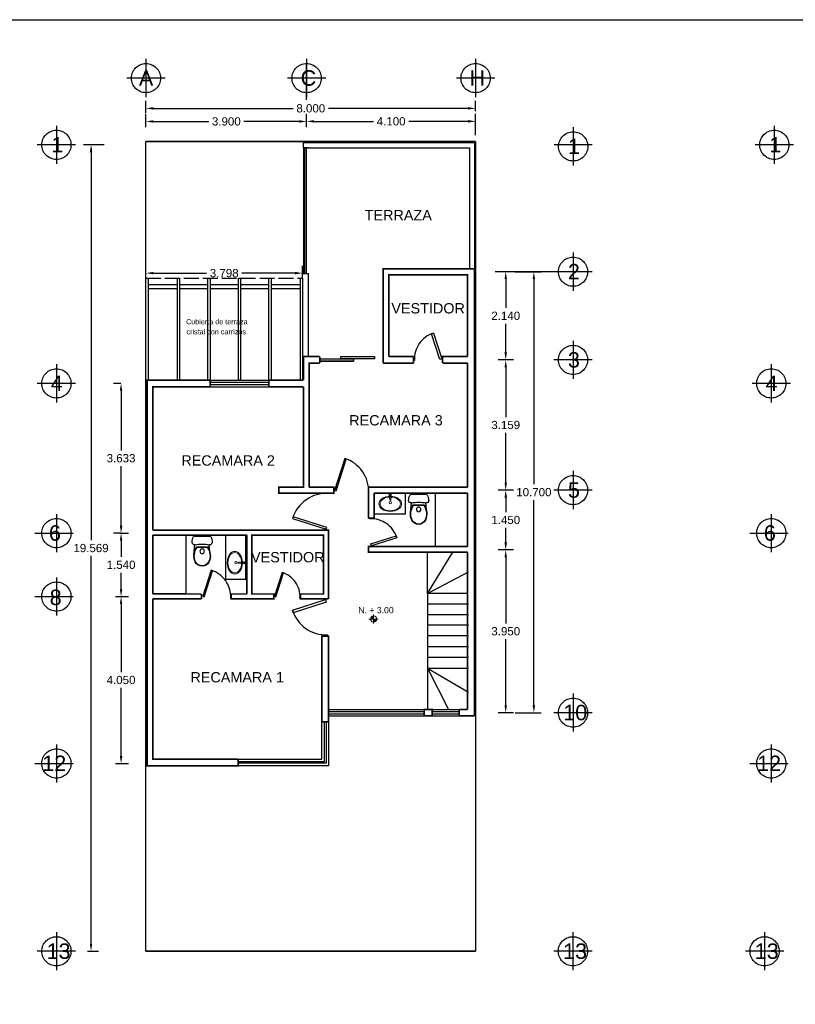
# Model space of a CAD drawing. Header units: millimetres. Extents: x 2068 to 4152, y 861 to 1938.
# Tile 18 of 20: x 2086 to 2104, y 967 to 991. Entities that reach past the tile are written whole.
import ezdxf
from ezdxf.enums import TextEntityAlignment as Align

# ---------------------------------------------------------------- set-up
doc = ezdxf.new("R2010")
doc.units = ezdxf.units.MM
doc.linetypes.add('ACAD_ISO02W100', pattern=[15, 12, -3])
doc.linetypes.add('JIS_09_08', pattern=[10.75, 8, -0.55, 0.55, -0.55, 0.55, -0.55])
doc.layers.add('arq_niveles', color=1, linetype='Continuous', lineweight=0)
for name, color, linetype in [('RAPID COST APLANADOS', 7, 'Continuous'), ('RAPID COST CASTILLOS Y COLUMNAS', 1, 'Continuous'), ('TEMPORAL', 7, 'Continuous')]:
    doc.layers.add(name, color=color, linetype=linetype)
doc.styles.add('ARIAL', font='arial.ttf')
doc.styles.get("Standard").update_dxf_attribs({"font": 'arial.ttf'})
doc.dimstyles.get("Standard").update_dxf_attribs({"dimtxt": 0.2, "dimasz": 0.18, "dimexe": 0.18, "dimexo": 0.0625, "dimgap": 0.09, "dimtad": 0, "dimtih": 1, "dimtoh": 1, "dimdec": 3, "dimzin": 0, "dimdsep": 46, "dimtxsty": 'Standard', "dimcen": 0.09, "dimadec": 0, "dimazin": 0, "dimtfac": 1, "dimtdec": 3, "dimtofl": 0, "dimtmove": 0, "dimatfit": 3, "dimfxl": 1, "dimtolj": 1, "dimtzin": 0, "dimarcsym": 0})

# ---------------------------------------------------------------- blocks, each defined once
blk = doc.blocks.new('*D20')
at = {"color": 0, "lineweight": -2, "transparency": 16777216}
for p, q in [((2087.714, 987.752), (2087.216, 987.752)), ((2087.396, 987.572), (2087.396, 978.16)), ((2087.396, 968.363), (2087.396, 977.775)), ((2087.31, 968.183), (2087.576, 968.183))]:
    blk.add_line(p, q, dxfattribs=at)
at = {"color": 0, "transparency": 16777216}
for points in [[(2087.366, 987.572), (2087.426, 987.572), (2087.396, 987.752)], [(2087.366, 968.363), (2087.426, 968.363), (2087.396, 968.183)]]:
    blk.add_solid(points, dxfattribs=at)
at = {"layer": 'Defpoints', "color": 0, "transparency": 16777216}
for p in [(2087.776, 987.752), (2087.248, 968.183), (2087.396, 968.183)]:
    blk.add_point(p, dxfattribs=at)
at = {"color": 0, "transparency": 16777216, "insert": (2087.396, 977.967), "char_height": 0.2, "attachment_point": 5}
blk.add_mtext('\\A1;19.569', dxfattribs=at)
blk = doc.blocks.new('*D17')
at = {"color": 0, "linetype": 'ACAD_ISO02W100', "lineweight": -2, "transparency": 16777216}
for p, q in [((2088.73, 988.183), (2088.73, 988.499)), ((2092.63, 988.183), (2092.63, 988.499)), ((2088.91, 988.319), (2090.253, 988.319)), ((2092.45, 988.319), (2091.107, 988.319))]:
    blk.add_line(p, q, dxfattribs=at)
at = {"color": 0, "linetype": 'ACAD_ISO02W100', "transparency": 16777216}
for points in [[(2088.91, 988.349), (2088.91, 988.289), (2088.73, 988.319)], [(2092.45, 988.349), (2092.45, 988.289), (2092.63, 988.319)]]:
    blk.add_solid(points, dxfattribs=at)
at = {"layer": 'Defpoints', "color": 0, "linetype": 'ACAD_ISO02W100', "transparency": 16777216}
for p in [(2092.63, 988.319), (2088.73, 988.121), (2092.63, 988.121)]:
    blk.add_point(p, dxfattribs=at)
at = {"color": 0, "linetype": 'ACAD_ISO02W100', "transparency": 16777216, "insert": (2090.68, 988.319), "char_height": 0.2, "attachment_point": 5}
blk.add_mtext('\\A1;3.900', dxfattribs=at)
blk = doc.blocks.new('*D18')
at = {"color": 0, "linetype": 'ACAD_ISO02W100', "lineweight": -2, "transparency": 16777216}
for p, q in [((2092.63, 988.382), (2092.63, 988.502)), ((2096.73, 988.043), (2096.73, 988.502)), ((2092.81, 988.322), (2094.249, 988.322)), ((2096.55, 988.322), (2095.111, 988.322))]:
    blk.add_line(p, q, dxfattribs=at)
at = {"color": 0, "linetype": 'ACAD_ISO02W100', "transparency": 16777216}
for points in [[(2092.81, 988.352), (2092.81, 988.292), (2092.63, 988.322)], [(2096.55, 988.352), (2096.55, 988.292), (2096.73, 988.322)]]:
    blk.add_solid(points, dxfattribs=at)
at = {"layer": 'Defpoints', "color": 0, "linetype": 'ACAD_ISO02W100', "transparency": 16777216}
for p in [(2092.63, 988.319), (2096.73, 988.322), (2096.73, 987.981)]:
    blk.add_point(p, dxfattribs=at)
at = {"color": 0, "linetype": 'ACAD_ISO02W100', "transparency": 16777216, "insert": (2094.68, 988.322), "char_height": 0.2, "attachment_point": 5}
blk.add_mtext('\\A1;4.100', dxfattribs=at)
blk = doc.blocks.new('*D19')
at = {"color": 0, "lineweight": -2, "transparency": 16777216}
for p, q in [((2088.73, 988.518), (2088.73, 988.817)), ((2096.73, 988.565), (2096.73, 988.817)), ((2088.91, 988.637), (2092.303, 988.637)), ((2096.55, 988.637), (2093.157, 988.637))]:
    blk.add_line(p, q, dxfattribs=at)
at = {"color": 0, "transparency": 16777216}
for points in [[(2088.91, 988.667), (2088.91, 988.607), (2088.73, 988.637)], [(2096.55, 988.667), (2096.55, 988.607), (2096.73, 988.637)]]:
    blk.add_solid(points, dxfattribs=at)
at = {"layer": 'Defpoints', "color": 0, "transparency": 16777216}
for p in [(2088.73, 988.456), (2096.73, 988.637), (2096.73, 988.502)]:
    blk.add_point(p, dxfattribs=at)
at = {"color": 0, "transparency": 16777216, "insert": (2092.73, 988.637), "char_height": 0.2, "attachment_point": 5}
blk.add_mtext('\\A1;8.000', dxfattribs=at)
blk = doc.blocks.new('*D25')
at = {"color": 0, "lineweight": -2, "transparency": 16777216}
for p, q in [((2087.994, 976.79), (2088.305, 976.79)), ((2088.125, 976.61), (2088.125, 974.957)), ((2088.125, 972.92), (2088.125, 974.573)), ((2087.994, 972.74), (2088.305, 972.74))]:
    blk.add_line(p, q, dxfattribs=at)
at = {"color": 0, "transparency": 16777216}
for points in [[(2088.095, 976.61), (2088.155, 976.61), (2088.125, 976.79)], [(2088.095, 972.92), (2088.155, 972.92), (2088.125, 972.74)]]:
    blk.add_solid(points, dxfattribs=at)
at = {"layer": 'Defpoints', "color": 0, "transparency": 16777216}
for p in [(2087.932, 976.79), (2087.932, 972.74), (2088.125, 972.74)]:
    blk.add_point(p, dxfattribs=at)
at = {"color": 0, "transparency": 16777216, "insert": (2088.125, 974.765), "char_height": 0.2, "attachment_point": 5}
blk.add_mtext('\\A1;4.050', dxfattribs=at)
blk = doc.blocks.new('*D26')
at = {"color": 0, "lineweight": -2, "transparency": 16777216}
for p, q in [((2088.093, 978.329), (2088.305, 978.329)), ((2088.125, 978.149), (2088.125, 977.752)), ((2088.125, 976.97), (2088.125, 977.368)), ((2088.093, 976.79), (2088.305, 976.79))]:
    blk.add_line(p, q, dxfattribs=at)
at = {"color": 0, "transparency": 16777216}
for points in [[(2088.095, 978.149), (2088.155, 978.149), (2088.125, 978.329)], [(2088.095, 976.97), (2088.155, 976.97), (2088.125, 976.79)]]:
    blk.add_solid(points, dxfattribs=at)
at = {"layer": 'Defpoints', "color": 0, "transparency": 16777216}
for p in [(2088.03, 978.329), (2088.03, 976.79), (2088.125, 976.79)]:
    blk.add_point(p, dxfattribs=at)
at = {"color": 0, "transparency": 16777216, "insert": (2088.125, 977.56), "char_height": 0.2, "attachment_point": 5}
blk.add_mtext('\\A1;1.540', dxfattribs=at)
blk = doc.blocks.new('*D27')
at = {"color": 0, "lineweight": -2, "transparency": 16777216}
for p, q in [((2088.12, 981.963), (2087.945, 981.963)), ((2088.125, 981.783), (2088.125, 980.338)), ((2088.125, 978.509), (2088.125, 979.954)), ((2088.12, 978.329), (2087.945, 978.329))]:
    blk.add_line(p, q, dxfattribs=at)
at = {"color": 0, "transparency": 16777216}
for points in [[(2088.095, 981.783), (2088.155, 981.783), (2088.125, 981.963)], [(2088.095, 978.509), (2088.155, 978.509), (2088.125, 978.329)]]:
    blk.add_solid(points, dxfattribs=at)
at = {"layer": 'Defpoints', "color": 0, "transparency": 16777216}
for p in [(2088.182, 981.963), (2088.125, 978.329), (2088.182, 978.329)]:
    blk.add_point(p, dxfattribs=at)
at = {"color": 0, "transparency": 16777216, "insert": (2088.125, 980.146), "char_height": 0.2, "attachment_point": 5}
blk.add_mtext('\\A1;3.633', dxfattribs=at)
blk = doc.blocks.new('*D28')
at = {"color": 0, "lineweight": -2, "transparency": 16777216}
for p, q in [((2097.651, 977.923), (2097.282, 977.923)), ((2097.462, 977.743), (2097.462, 976.14)), ((2097.462, 974.153), (2097.462, 975.756)), ((2097.651, 973.973), (2097.282, 973.973))]:
    blk.add_line(p, q, dxfattribs=at)
at = {"color": 0, "transparency": 16777216}
for points in [[(2097.432, 977.743), (2097.492, 977.743), (2097.462, 977.923)], [(2097.432, 974.153), (2097.492, 974.153), (2097.462, 973.973)]]:
    blk.add_solid(points, dxfattribs=at)
at = {"layer": 'Defpoints', "color": 0, "transparency": 16777216}
for p in [(2097.713, 977.923), (2097.462, 973.973), (2097.713, 973.973)]:
    blk.add_point(p, dxfattribs=at)
at = {"color": 0, "transparency": 16777216, "insert": (2097.462, 975.948), "char_height": 0.2, "attachment_point": 5}
blk.add_mtext('\\A1;3.950', dxfattribs=at)
blk = doc.blocks.new('*D29')
at = {"color": 0, "lineweight": -2, "transparency": 16777216}
for p, q in [((2097.575, 979.373), (2097.282, 979.373)), ((2097.462, 979.193), (2097.462, 978.84)), ((2097.462, 978.103), (2097.462, 978.456)), ((2097.575, 977.923), (2097.282, 977.923))]:
    blk.add_line(p, q, dxfattribs=at)
at = {"color": 0, "transparency": 16777216}
for points in [[(2097.432, 979.193), (2097.492, 979.193), (2097.462, 979.373)], [(2097.432, 978.103), (2097.492, 978.103), (2097.462, 977.923)]]:
    blk.add_solid(points, dxfattribs=at)
at = {"layer": 'Defpoints', "color": 0, "transparency": 16777216}
for p in [(2097.638, 979.373), (2097.462, 977.923), (2097.638, 977.923)]:
    blk.add_point(p, dxfattribs=at)
at = {"color": 0, "transparency": 16777216, "insert": (2097.462, 978.648), "char_height": 0.2, "attachment_point": 5}
blk.add_mtext('\\A1;1.450', dxfattribs=at)
blk = doc.blocks.new('*D30')
at = {"color": 0, "lineweight": -2, "transparency": 16777216}
for p, q in [((2097.651, 982.533), (2097.282, 982.533)), ((2097.462, 982.353), (2097.462, 981.145)), ((2097.462, 979.553), (2097.462, 980.761)), ((2097.651, 979.373), (2097.282, 979.373))]:
    blk.add_line(p, q, dxfattribs=at)
at = {"color": 0, "transparency": 16777216}
for points in [[(2097.432, 982.353), (2097.492, 982.353), (2097.462, 982.533)], [(2097.432, 979.553), (2097.492, 979.553), (2097.462, 979.373)]]:
    blk.add_solid(points, dxfattribs=at)
at = {"layer": 'Defpoints', "color": 0, "transparency": 16777216}
for p in [(2097.713, 982.533), (2097.462, 979.373), (2097.713, 979.373)]:
    blk.add_point(p, dxfattribs=at)
at = {"color": 0, "transparency": 16777216, "insert": (2097.462, 980.953), "char_height": 0.2, "attachment_point": 5}
blk.add_mtext('\\A1;3.159', dxfattribs=at)
blk = doc.blocks.new('*D31')
at = {"color": 0, "lineweight": -2, "transparency": 16777216}
for p, q in [((2097.43, 984.673), (2097.282, 984.673)), ((2097.462, 984.493), (2097.462, 983.795)), ((2097.462, 982.713), (2097.462, 983.411)), ((2097.505, 982.533), (2097.282, 982.533))]:
    blk.add_line(p, q, dxfattribs=at)
at = {"color": 0, "transparency": 16777216}
for points in [[(2097.432, 984.493), (2097.492, 984.493), (2097.462, 984.673)], [(2097.432, 982.713), (2097.492, 982.713), (2097.462, 982.533)]]:
    blk.add_solid(points, dxfattribs=at)
at = {"layer": 'Defpoints', "color": 0, "transparency": 16777216}
for p in [(2097.493, 984.673), (2097.462, 982.533), (2097.568, 982.533)]:
    blk.add_point(p, dxfattribs=at)
at = {"color": 0, "transparency": 16777216, "insert": (2097.462, 983.603), "char_height": 0.2, "attachment_point": 5}
blk.add_mtext('\\A1;2.140', dxfattribs=at)
blk = doc.blocks.new('*D32')
at = {"color": 0, "lineweight": -2, "transparency": 16777216}
for p, q in [((2097.689, 984.673), (2098.325, 984.673)), ((2098.145, 984.493), (2098.145, 979.515)), ((2098.145, 974.153), (2098.145, 979.131)), ((2097.689, 973.973), (2098.325, 973.973))]:
    blk.add_line(p, q, dxfattribs=at)
at = {"color": 0, "transparency": 16777216}
for points in [[(2098.115, 984.493), (2098.175, 984.493), (2098.145, 984.673)], [(2098.115, 974.153), (2098.175, 974.153), (2098.145, 973.973)]]:
    blk.add_solid(points, dxfattribs=at)
at = {"layer": 'Defpoints', "color": 0, "transparency": 16777216}
for p in [(2097.626, 984.673), (2097.626, 973.973), (2098.145, 973.973)]:
    blk.add_point(p, dxfattribs=at)
at = {"color": 0, "transparency": 16777216, "insert": (2098.145, 979.323), "char_height": 0.2, "attachment_point": 5}
blk.add_mtext('\\A1;10.700', dxfattribs=at)
blk = doc.blocks.new('nivel')
h = blk.add_hatch(color=256)
h.dxf.hatch_style = 1
h.paths.add_polyline_path([(0, 0.199, 0.414214), (-0.199, 0), (0, 0)])
h.paths.add_polyline_path([(0, 0), (0, -0.199, 0.414214), (0.199, 0)])
for p, q in [((0.3, 0), (-0.3, 0)), ((0, 0.3), (0, -0.3))]:
    blk.add_line(p, q)
blk.add_circle((0, 0), 0.199)
blk = doc.blocks.new('INODORO_TANQUE_BAJO_147')
at = {"color": 0, "linetype": 'Continuous'}
for p, q in [((-0.187, 0.645), (0.187, 0.645)), ((-0.177, 0.255), (-0.154, 0.465)), ((0.177, 0.255), (0.155, 0.465)), ((0.116, 0.424), (-0.116, 0.424)), ((0.111, 0.416), (-0.111, 0.416))]:
    blk.add_line(p, q, dxfattribs=at)
blk.add_circle((0, 0.325), 0.05, dxfattribs=at)
for centre, radius, start, end in [((0.067, 0.516), 0.284, 153.1023, 180), ((-0.067, 0.516), 0.284, 0, 26.8977), ((-0.165, 0.516), 0.0525, 180, 281.4838), ((0, -0.295), 0.776, 90, 101.4838), ((0, -0.295), 0.776, 78.5162, 90), ((0.165, 0.516), 0.0525, 258.5162, 0), ((0.118, 0.223), 0.296, 173.8841, 206.3757), ((0.196, 0.215), 0.375, 146.1233, 173.8841), ((0.118, 0.223), 0.289, 173.8841, 206.3757), ((0.196, 0.215), 0.367, 146.7832, 173.8841), ((-0.196, 0.215), 0.367, 6.1159, 33.2168), ((-0.196, 0.215), 0.375, 6.1159, 33.8767), ((-0.118, 0.223), 0.289, 333.6243, 6.1159), ((-0.118, 0.223), 0.296, 333.6243, 6.1159), ((0, 0.165), 0.165, 206.3757, 270), ((0, 0.165), 0.157, 206.3757, 270), ((0, 0.165), 0.157, 270, 333.6243), ((0, 0.165), 0.165, 270, 333.6243), ((0, 0.165), 0.165, 270, 333.6243)]:
    blk.add_arc(centre, radius, start, end, dxfattribs=at)
blk = doc.blocks.new('*D108')
at = {"layer": 'Defpoints', "color": 0, "transparency": 16777216}
for p in [(2092.528, 984.639), (2088.73, 984.513), (2092.528, 984.513)]:
    blk.add_point(p, dxfattribs=at)
at = {"layer": 'RAPID COST APLANADOS', "color": 0, "lineweight": -2, "transparency": 16777216}
for p, q in [((2088.73, 984.575), (2088.73, 984.819)), ((2088.91, 984.639), (2090.201, 984.639)), ((2092.348, 984.639), (2091.057, 984.639)), ((2092.528, 984.575), (2092.528, 984.819))]:
    blk.add_line(p, q, dxfattribs=at)
at = {"layer": 'RAPID COST APLANADOS', "color": 0, "transparency": 16777216}
for points in [[(2088.91, 984.669), (2088.91, 984.609), (2088.73, 984.639)], [(2092.348, 984.669), (2092.348, 984.609), (2092.528, 984.639)]]:
    blk.add_solid(points, dxfattribs=at)
at = {"layer": 'RAPID COST APLANADOS', "color": 0, "transparency": 16777216, "insert": (2090.629, 984.639), "char_height": 0.2, "attachment_point": 5}
blk.add_mtext('\\A1;3.798', dxfattribs=at)

msp = doc.modelspace()

# ---------------------------------------------------------------- linework, layer by layer
for points in [[(2067.6056, 990.7886), (2121.5136, 990.7886), (2121.5136, 952.2311), (2067.6056, 952.2311)], [(2092.5825, 987.6829), (2092.6154, 987.6829), (2092.6154, 984.6328), (2092.5825, 984.6328)], [(2090.964, 972.7447), (2090.964, 972.7847), (2093.0639, 972.7847), (2093.0639, 973.7528), (2093.1039, 973.7528), (2093.1039, 972.7447)]]:
    msp.add_lwpolyline(points, close=True)
at = {"linetype": 'JIS_09_08'}
for points in [[(2088.73, 989.8349), (2088.73, 988.9107)], [(2092.6278, 989.8349), (2092.6278, 988.9107)], [(2096.73, 989.8349), (2096.73, 988.9107)], [(2089.1943, 989.3706), (2088.2656, 989.3706)], [(2093.0922, 989.3706), (2092.1635, 989.3706)], [(2097.1943, 989.3706), (2096.2656, 989.3706)], [(2086.5554, 988.2163), (2086.5554, 987.2922)], [(2103.9806, 988.2163), (2103.9806, 987.2922)], [(2099.0992, 988.1773), (2099.0992, 987.2532)], [(2087.0197, 987.752), (2086.091, 987.752)], [(2099.5635, 987.752), (2098.6348, 987.752)], [(2099.5635, 987.752), (2098.6348, 987.752)], [(2104.445, 987.752), (2103.5163, 987.752)], [(2099.0958, 985.1373), (2099.0958, 984.2132)], [(2098.6315, 984.673), (2097.2073, 984.673)], [(2099.5601, 984.673), (2098.6315, 984.673)], [(2099.5601, 984.673), (2098.6315, 984.673)], [(2099.0958, 982.9971), (2099.0958, 982.073)], [(2099.5601, 982.5328), (2098.6315, 982.5328)], [(2086.5554, 982.4271), (2086.5554, 981.503)], [(2103.9075, 982.4271), (2103.9075, 981.503)], [(2087.0197, 981.9628), (2086.091, 981.9628)], [(2104.3718, 981.9628), (2103.4432, 981.9628)], [(2099.0958, 979.8377), (2099.0958, 978.9135)], [(2099.5601, 979.3733), (2098.6315, 979.3733)], [(2086.5554, 978.7938), (2086.5554, 977.8696)], [(2103.9075, 978.7938), (2103.9075, 977.8696)], [(2086.0333, 978.3294), (2086.962, 978.3294)], [(2103.3855, 978.3294), (2104.3142, 978.3294)], [(2095.56, 976.8658), (2095.56, 977.8658), (2096.535, 977.8658), (2096.535, 977.8658), (2096.535, 976.8658), (2095.56, 976.8658)], [(2095.56, 976.8658), (2096.1798, 977.8658)], [(2086.5554, 977.2542), (2086.5554, 976.33)], [(2095.56, 976.8658), (2096.56, 977.3934)], [(2086.0333, 976.7898), (2086.962, 976.7898)], [(2095.56, 976.9128), (2095.56, 974.0528)], [(2095.56, 976.6128), (2096.56, 976.6128)], [(2095.56, 976.3578), (2096.56, 976.3578)], [(2095.56, 976.1028), (2096.56, 976.1028)], [(2095.56, 975.8478), (2096.56, 975.8478)], [(2095.56, 975.5828), (2096.56, 975.5828)], [(2095.56, 975.3178), (2096.56, 975.3178)], [(2095.56, 975.0528), (2096.56, 975.0528)], [(2095.56, 975.0528), (2096.0708, 974.0528)], [(2095.56, 975.0528), (2096.56, 974.4702)], [(2099.0958, 974.4371), (2099.0958, 973.513)], [(2095.48, 973.8928), (2095.48, 974.0528)], [(2099.5601, 973.9728), (2098.6315, 973.9728)], [(2086.5554, 973.2043), (2086.5554, 972.2802)], [(2103.9075, 973.2043), (2103.9075, 972.2802)], [(2086.0333, 972.74), (2086.962, 972.74)], [(2103.3855, 972.74), (2104.3142, 972.74)], [(2086.5554, 968.6471), (2086.5554, 967.723)], [(2099.0929, 968.6471), (2099.0929, 967.723)], [(2103.7451, 968.6471), (2103.7451, 967.723)], [(2087.0197, 968.1828), (2086.091, 968.1828)], [(2099.5573, 968.1828), (2098.6286, 968.1828)], [(2104.2095, 968.1828), (2103.2808, 968.1828)]]:
    msp.add_lwpolyline(points, dxfattribs=at)
at = {"linetype": 'ACAD_ISO02W100'}
for points in [[(2092.6278, 988.8455), (2092.6278, 989.703)], [(2093.16, 974.0528), (2096.535, 974.0528)], [(2093.16, 973.8928), (2096.705, 973.8928)]]:
    msp.add_lwpolyline(points, dxfattribs=at)
for points in [[(2096.73, 987.9852), (2096.73, 988.5022)], [(2096.73, 987.8338), (2088.73, 987.8338)], [(2088.73, 982.0428), (2088.73, 987.8338)], [(2088.73, 987.8338), (2092.5508, 987.8338), (2092.5508, 987.8338), (2096.73, 987.8338), (2096.73, 968.1828)], [(2092.6758, 987.6829), (2092.5508, 987.6829)], [(2092.5508, 987.6829), (2092.5508, 984.6328)], [(2092.6508, 987.6829), (2096.58, 987.6829), (2096.58, 984.7394)], [(2092.6758, 982.6178), (2092.6758, 984.6328)], [(2088.73, 982.0428), (2088.73, 984.5128), (2088.78, 984.5128), (2088.78, 982.0428), (2088.73, 982.0428)], [(2088.78, 984.3628), (2089.495, 984.3628)], [(2089.495, 982.0428), (2089.495, 984.5128), (2089.545, 984.5128), (2089.545, 982.0428), (2089.495, 982.0428)], [(2089.545, 984.3628), (2090.235, 984.3628)], [(2090.235, 982.0428), (2090.235, 984.5128), (2090.285, 984.5128), (2090.285, 982.0428), (2090.235, 982.0428)], [(2090.285, 984.3628), (2090.975, 984.3628)], [(2090.975, 982.0428), (2090.975, 984.5128), (2091.025, 984.5128), (2091.025, 982.0428), (2090.975, 982.0428)], [(2091.025, 984.3628), (2091.715, 984.3628)], [(2091.715, 982.0428), (2091.715, 984.5128), (2091.765, 984.5128), (2091.765, 982.0428), (2091.715, 982.0428)], [(2091.765, 984.3628), (2092.48, 984.3628)], [(2092.478, 982.0428), (2092.478, 984.5128), (2092.528, 984.5128), (2092.528, 982.0428), (2092.478, 982.0428)], [(2088.78, 984.2628), (2089.495, 984.2628)], [(2089.545, 984.2628), (2090.235, 984.2628)], [(2090.285, 984.2628), (2090.975, 984.2628)], [(2091.025, 984.2628), (2091.715, 984.2628)], [(2091.765, 984.2628), (2092.48, 984.2628)], [(2094.2783, 982.6157), (2094.2783, 982.5605)], [(2094.478, 982.6157), (2094.478, 982.5042)], [(2096.73, 968.1828), (2088.73, 968.1828), (2088.73, 982.0428)], [(2090.285, 982.0428), (2091.715, 982.0428)], [(2090.285, 981.9928), (2091.715, 981.9928)], [(2090.285, 981.9328), (2091.715, 981.9328)], [(2090.285, 981.8828), (2091.715, 981.8828)], [(2092.6908, 979.4788), (2092.6908, 979.4418)], [(2096.535, 978.0058), (2095.76, 978.0058), (2095.76, 979.3018), (2095.76, 979.3018), (2096.535, 979.3018), (2096.535, 978.0058)], [(2088.895, 978.2828), (2089.695, 978.2828), (2089.695, 976.8528), (2089.695, 976.8528), (2088.895, 976.8528), (2088.895, 978.2828)], [(2091.2999, 978.2828), (2091.2999, 976.8528)], [(2093.16, 973.8928), (2093.16, 972.6828), (2088.73, 972.6828), (2088.73, 972.6828)], [(2093.16, 974.0028), (2095.48, 974.0028)], [(2093.16, 973.9428), (2095.48, 973.9428)], [(2095.68, 974.0028), (2096.335, 974.0028)], [(2095.68, 973.9428), (2096.335, 973.9428)], [(2090.964, 972.6828), (2090.964, 972.8428), (2093, 972.8428), (2093, 973.7528), (2093.16, 973.7528), (2093.16, 972.6828), (2090.964, 972.6828)]]:
    msp.add_lwpolyline(points)
at = {"const_width": 0.04}
for points in [[(2094.485, 982.4578), (2094.485, 984.7394), (2096.705, 984.7394), (2096.705, 982.6178)], [(2096.535, 982.6178), (2096.535, 984.5994), (2094.625, 984.5992), (2094.625, 982.6139)], [(2092.5508, 982.0428), (2092.5508, 982.4578), (2092.5508, 982.6178), (2092.9479, 982.6157)], [(2092.9479, 982.4578), (2092.6908, 982.4578), (2092.6908, 982.0278)], [(2092.9479, 982.6157), (2092.9479, 982.4578)], [(2095.2251, 982.4578), (2094.485, 982.4578)], [(2094.625, 982.6139), (2095.2251, 982.6128)], [(2095.2251, 982.6128), (2095.2251, 982.4578)], [(2096.505, 982.6178), (2095.93, 982.6178), (2095.93, 982.4578)], [(2096.535, 982.4578), (2096.535, 982.4578), (2095.93, 982.4578)], [(2095.96, 982.6178), (2096.535, 982.6178)], [(2096.535, 982.4578), (2096.535, 979.4418)], [(2096.705, 982.6178), (2096.705, 973.8928)], [(2090.964, 972.8428), (2090.964, 972.6828), (2088.755, 972.6828), (2088.755, 982.0428)], [(2090.285, 982.0428), (2088.755, 982.0428)], [(2090.285, 982.0428), (2090.285, 981.8828)], [(2092.5508, 982.0428), (2091.715, 982.0428)], [(2091.715, 982.0428), (2091.715, 981.8828)], [(2092.6908, 979.4418), (2092.6908, 982.0288)], [(2088.895, 978.4028), (2088.895, 981.8828), (2090.285, 981.8828)], [(2090.285, 981.8828), (2088.895, 981.8828)], [(2092.5508, 981.8828), (2091.715, 981.8828)], [(2091.715, 981.8828), (2092.5508, 981.8828)], [(2092.6908, 979.4418), (2093.2858, 979.4418), (2093.2858, 979.3018), (2091.9558, 979.3018), (2091.9558, 979.4418), (2091.9558, 979.4418), (2092.5508, 979.4418), (2092.5508, 981.8828)], [(2094.13, 979.3018), (2094.13, 979.4418), (2096.535, 979.4418)], [(2094.13, 979.3118), (2094.13, 978.6918)], [(2094.13, 978.6918), (2094.13, 978.6918), (2094.27, 978.6918), (2094.27, 979.3018), (2094.27, 979.3018)], [(2096.535, 979.3018), (2094.27, 979.3018)], [(2096.535, 979.3018), (2096.535, 978.0058)], [(2093.16, 976.7328), (2093.16, 978.4028), (2088.895, 978.4028)], [(2091.1799, 978.2828), (2088.895, 978.2828)], [(2088.895, 976.8528), (2088.895, 978.2828)], [(2093.16, 976.7328), (2092.97, 976.7328), (2092.48, 976.7328), (2092.48, 976.8528), (2093.04, 976.8528), (2093.04, 976.8528), (2093.04, 976.8528), (2093.04, 978.2828), (2093.04, 978.2828), (2093.04, 978.2828), (2091.2999, 978.2828), (2091.2999, 976.8528), (2091.2999, 976.8528), (2091.2999, 976.8528), (2091.835, 976.8528), (2091.835, 976.7328), (2091.835, 976.7328), (2090.8, 976.7328), (2090.8, 976.8528), (2091.1799, 976.8528)], [(2091.1799, 978.2828), (2091.1799, 976.8528)], [(2096.535, 977.8658), (2094.13, 977.8658), (2094.13, 978.0058), (2096.535, 978.0058)], [(2096.535, 977.8658), (2096.535, 974.0528)], [(2090.075, 976.8528), (2088.895, 976.8528)], [(2090.075, 976.7328), (2088.895, 976.7328)], [(2090.964, 972.8428), (2088.925, 972.8428), (2088.895, 972.8428), (2088.895, 976.7328)], [(2090.075, 976.7328), (2090.075, 976.8528)], [(2093.16, 975.8328), (2093, 975.8328), (2093, 973.7528)], [(2096.335, 974.0528), (2096.535, 974.0528)], [(2096.535, 973.8928), (2096.535, 973.8928), (2096.335, 973.8928), (2096.335, 974.0528)], [(2096.535, 973.8928), (2096.705, 973.8928)]]:
    msp.add_lwpolyline(points, dxfattribs=at)
at = {"linetype": 'ACAD_ISO02W100', "ltscale": 0.03}
msp.add_lwpolyline([(2088.73, 984.5128), (2092.528, 984.5128)], dxfattribs=at)
at = {"linetype": 'JIS_09_08'}
for points in [[(2095.662, 983.167), (2095.7109, 983.1843), (2095.9105, 982.5613), (2095.8611, 982.5455)], [(2093.5926, 980.1268), (2093.5535, 980.1406), (2093.3054, 979.366), (2093.3449, 979.3534)], [(2092.3033, 978.7262), (2092.2887, 978.6851), (2093.1041, 978.424), (2093.1174, 978.4655)], [(2094.8008, 978.2665), (2094.8178, 978.2183), (2094.2031, 978.0214), (2094.1875, 978.0701)], [(2090.345, 977.4189), (2090.3131, 977.4302), (2090.1102, 976.797), (2090.1425, 976.7867)], [(2092.0666, 977.3624), (2092.0375, 977.3726), (2091.8532, 976.797), (2091.8825, 976.7876)], [(2092.3065, 976.398), (2092.2843, 976.4608), (2093.085, 976.7173), (2093.1054, 976.6538)]]:
    msp.add_lwpolyline(points, close=True, dxfattribs=at)
at = {"color": 7}
for points in [[(2092.9479, 982.5605), (2093.764, 982.5605)], [(2093.764, 982.5605), (2093.764, 982.5605), (2093.764, 982.5042), (2092.9479, 982.5042), (2092.9479, 982.5605)], [(2092.9479, 982.5042), (2093.764, 982.5042)], [(2093.4622, 982.6157), (2094.2783, 982.6157)], [(2094.2783, 982.5605), (2093.4622, 982.5605), (2093.4622, 982.6157), (2094.2783, 982.6157), (2094.2783, 982.5605)], [(2094.478, 982.6157), (2094.478, 982.6157)]]:
    msp.add_lwpolyline(points, dxfattribs=at)
msp.add_lwpolyline([(2092.9479, 982.5605), (2093.764, 982.5605), (2093.764, 982.5042), (2092.9479, 982.5042)], close=True, dxfattribs=at)
at = {"const_width": 0.04}
msp.add_lwpolyline([(2093, 975.8328), (2093.16, 975.8328), (2093.16, 973.7528), (2093, 973.7528)], close=True, dxfattribs=at)
at = {"color": 7, "const_width": 0.04}
msp.add_lwpolyline([(2095.48, 974.0528), (2095.68, 974.0528), (2095.68, 973.8928), (2095.68, 973.8928), (2095.48, 973.8928), (2095.48, 974.0528)], dxfattribs=at)
at = {"linetype": 'JIS_09_08'}
for centre in [(2088.73, 989.3706), (2092.6278, 989.3706), (2096.73, 989.3706), (2086.5554, 987.752), (2099.0992, 987.713), (2103.9806, 987.752), (2099.0958, 984.673), (2099.0958, 982.5328), (2086.5554, 981.9628), (2103.9075, 981.9628), (2099.0958, 979.3733), (2086.5554, 978.3294), (2103.9075, 978.3294), (2086.5554, 976.7898), (2099.0958, 973.9728), (2086.5554, 972.74), (2103.9075, 972.74), (2086.5554, 968.1828), (2099.0929, 968.1828), (2103.7451, 968.1828)]:
    msp.add_circle(centre, 0.3544, dxfattribs=at)
for centre, radius, start, end in [((2095.9074, 982.5507), 0.6634, 107.22808, 182.96491), ((2093.3093, 979.3528), 0.8248, 357.03509, 72.77192), ((2093.1179, 978.428), 0.8682, 87.03509, 162.77192), ((2094.1926, 978.0244), 0.6546, 17.22808, 92.96491), ((2090.1134, 976.7862), 0.6742, 357.03509, 72.77192), ((2091.856, 976.7872), 0.6129, 357.03509, 72.77192), ((2093.0987, 976.7133), 0.8526, 197.22808, 272.96491)]:
    msp.add_arc(centre, radius, start, end, dxfattribs=at)
at = {"layer": 'RAPID COST CASTILLOS Y COLUMNAS', "color": 7}
for points in [[(2092.5508, 987.8087), (2096.705, 987.8087)], [(2092.5508, 987.6829), (2092.5508, 987.8087)], [(2096.705, 987.8087), (2096.705, 984.6328)], [(2092.528, 984.5128), (2092.528, 984.6328), (2092.528, 984.6328), (2092.6758, 984.6328)], [(2088.73, 968.1828), (2096.73, 968.1828)]]:
    msp.add_lwpolyline(points, dxfattribs=at)
at = {"layer": 'RAPID COST CASTILLOS Y COLUMNAS', "color": 1}
msp.add_lwpolyline([(2087.3964, 987.6702), (2087.3964, 987.572)], dxfattribs=at)
at = {"layer": 'TEMPORAL', "linetype": 'Continuous', "lineweight": 0}
for p, q in [((2094.6404, 979.2156), (2094.6366, 979.2555)), ((2094.6498, 979.1345), (2094.6435, 979.2066)), ((2094.6474, 979.2318), (2094.6474, 979.2177)), ((2094.6772, 979.2066), (2094.6709, 979.1345)), ((2094.6732, 979.2177), (2094.6732, 979.2318)), ((2094.6841, 979.2555), (2094.6803, 979.2156)), ((2090.9807, 977.6224), (2091.0528, 977.6287)), ((2091.0528, 977.595), (2090.9807, 977.6013)), ((2091.0619, 977.6318), (2091.1017, 977.6356)), ((2091.1017, 977.5881), (2091.0619, 977.5919)), ((2091.0781, 977.6248), (2091.0639, 977.6248)), ((2091.0639, 977.5989), (2091.0781, 977.5989))]:
    msp.add_line(p, q, dxfattribs=at)
at = {"layer": 'TEMPORAL', "ltscale": 0.1}
for points in [[(2094.27, 979.3018), (2094.27, 978.8018), (2095.0281, 978.8018), (2095.0281, 978.8018), (2095.0281, 979.3018), (2094.27, 979.3018)], [(2091.1562, 978.2828), (2090.6562, 978.2828), (2090.6562, 977.2091), (2090.6562, 977.2091), (2091.1562, 977.2091), (2091.1562, 978.2828)]]:
    msp.add_lwpolyline(points, dxfattribs=at)
for points in [[(2094.6366, 979.2555, -0.9899658), (2094.6841, 979.2555, 1.6271856)], [(2094.6474, 979.2318, -0.6641336), (2094.6732, 979.2318, -1.8314953)], [(2091.0781, 977.6248, -0.6641336), (2091.0781, 977.5989, -1.8314953)], [(2091.1017, 977.6356, -0.9899658), (2091.1017, 977.5881, 1.6271856)]]:
    msp.add_lwpolyline(points, format="xyb", dxfattribs=at)
at = {"layer": 'TEMPORAL', "linetype": 'Continuous', "lineweight": 0, "extrusion": (0, 0, -1)}
for centre, major_axis, ratio, start_param, end_param in [((2094.6603, 979.0387), (0.2753, 0), 0.6666667, 3.1415927, 9.424778), ((2094.6603, 979.0387), (0.2477, 0), 0.6666667, 3.1415927, 9.424778), ((2094.6603, 979.2175), (0.0142, 0.0142), 1, 3.3550285, 3.8367642), ((2094.6603, 979.2175), (0.0142, 0.0142), 1, 1.3573605, 3.3550285), ((2094.6603, 979.2177), (0.00914, 0.00914), 1, 0.7853982, 3.9269908), ((2094.6603, 979.1358), (0.00751, -0.00751), 1, -0.6608004, 2.2315967), ((2094.6603, 979.2175), (0.0142, -0.0142), 1, -0.6951715, -0.2134359), ((2094.6603, 979.0704), (0.0202, 0.0202), 1, 3.9269908, 10.2101761), ((2090.885, 977.6118), (0, -0.2753), 0.6666667, 3.1415927, 9.424778), ((2090.885, 977.6118), (0, -0.2477), 0.6666667, 3.1415927, 9.424778), ((2090.9166, 977.6118), (0.0202, -0.0202), 1, 3.9269908, 10.2101761), ((2090.982, 977.6118), (-0.00751, -0.00751), 1, -0.6608004, 2.2315967), ((2091.0637, 977.6118), (0.0142, -0.0142), 1, 1.3573605, 3.3550285), ((2091.0639, 977.6118), (0.00914, -0.00914), 1, 0.7853982, 3.9269908), ((2091.0637, 977.6118), (0.0142, -0.0142), 1, 3.3550285, 3.8367642), ((2091.0637, 977.6118), (-0.0142, -0.0142), 1, -0.6951715, -0.2134359)]:
    msp.add_ellipse(centre, major_axis=major_axis, ratio=ratio, start_param=start_param, end_param=end_param, dxfattribs=at)

# ---------------------------------------------------------------- block references
at = {"layer": 'arq_niveles', "xscale": 0.375, "yscale": 0.375, "zscale": 0.375}
msp.add_blockref('nivel', (2094.2527, 976.2456), dxfattribs=at)
at = {"layer": 'TEMPORAL', "xscale": -1.12, "yscale": 1.12, "zscale": 1.12}
for p in [(2095.3482, 978.5412), (2090.0933, 977.526)]:
    msp.add_blockref('INODORO_TANQUE_BAJO_147', p, dxfattribs=at)

# ---------------------------------------------------------------- texts
at = {"linetype": 'JIS_09_08', "char_height": 0.375}
for s, width, insert, attachment_point in [('A', 0.076737, (2088.5582, 989.5616), 1), ('C', 0.076737, (2092.4839, 989.5616), 1), ('H', 0.076737, (2096.5861, 989.5616), 1), ('1', 0.375, (2086.436, 987.9431), 1), ('1', 0.076737, (2098.9744, 987.9029), 1), ('1', 0.375, (2103.8613, 987.9431), 1), ('2', 0.076737, (2098.9711, 984.8629), 1), ('3', 0.076737, (2098.9711, 982.7227), 1), ('4', 0.375, (2086.4188, 982.1539), 1), ('4', 0.375, (2103.771, 982.1539), 1), ('5', 0.076737, (2098.9711, 979.5632), 1), ('6', 0.076737, (2086.6662, 978.5205), 3), ('6', 0.076737, (2104.0184, 978.5205), 3), ('8', 0.076737, (2086.6833, 976.958), 3), ('10', 0.076737, (2098.8568, 974.1639), 1), ('12', 0.076737, (2086.7944, 972.931), 3), ('12', 0.076737, (2104.1465, 972.931), 3), ('13', 0.076737, (2086.3163, 968.3739), 1), ('13', 0.076737, (2098.8539, 968.3739), 1), ('13', 0.076737, (2103.5061, 968.3739), 1)]:
    msp.add_mtext_dynamic_manual_height_columns(s, width=width, gutter_width=1.875, heights=[0], dxfattribs=dict(at, insert=insert, attachment_point=attachment_point))
at = {"attachment_point": 1}
for s, width, gutter_width, insert, char_height in [('TERRAZA', 0.207949, 1.25, (2094.0391, 986.1701), 0.25), ('VESTIDOR', 0.207949, 1.25, (2094.6863, 983.9105), 0.25), ('Cubierta de terraza', 2.953538, 0.625, (2089.7031, 983.5222), 0.125), ('cristal con carrizos', 2.953538, 0.625, (2089.7122, 983.279), 0.125), ('RECAMARA 3', 3.31609, 1.25, (2093.6625, 981.1927), 0.25), ('RECAMARA 2', 3.353691, 1.25, (2089.5888, 980.2178), 0.25), ('^IVESTIDOR', 0.25, 1.25, (2091.28, 977.8707), 0.25), ('RECAMARA 1', 2.378954, 1.25, (2089.8085, 974.9575), 0.25)]:
    msp.add_mtext_dynamic_manual_height_columns(s, width=width, gutter_width=gutter_width, heights=[0], dxfattribs=dict(at, insert=insert, char_height=char_height))
at = {"layer": 'arq_niveles', "style": 'ARIAL'}
msp.add_text('N. + 3.00', height=0.15, dxfattribs=at).set_placement((2093.8852, 976.536), align=Align.TOP_LEFT)

# ---------------------------------------------------------------- dimensions: what is measured, and where the dimension line sits
dim = msp.add_linear_dim(base=(2096.73, 988.6371), p1=(2088.73, 988.456), p2=(2096.73, 988.5022), dimstyle='Standard')
dim.commit()
dim.dimension.update_dxf_attribs({"geometry": '*D19', "text_midpoint": (2092.73, 988.6371)})
at = {"linetype": 'ACAD_ISO02W100'}
for base, p1, p2, picture, middle in [((2092.6298, 988.3192), (2088.73, 988.1207), (2092.6298, 988.1207), '*D17', (2090.6799, 988.3192)), ((2096.73, 988.3222), (2092.6298, 988.3192), (2096.73, 987.9807), '*D18', (2094.6799, 988.3222))]:
    dim = msp.add_linear_dim(base=base, p1=p1, p2=p2, dimstyle='Standard', dxfattribs=at)
    dim.commit()
    dim.dimension.update_dxf_attribs({"geometry": picture, "text_midpoint": middle})
for base, p1, p2, picture, middle in [((2087.3964, 968.1828), (2087.7764, 987.752), (2087.2477, 968.1828), '*D20', (2087.3964, 977.9674)), ((2097.4622, 982.5328), (2097.4926, 984.673), (2097.5676, 982.5328), '*D31', (2097.4622, 983.6029)), ((2098.1446, 973.9728), (2097.6261, 984.673), (2097.6261, 973.9728), '*D32', (2098.1446, 979.3229)), ((2097.46215, 979.37334), (2097.7132, 982.5328), (2097.7132, 979.37334), '*D30', (2097.46215, 980.95307)), ((2088.1247, 978.3294), (2088.1824, 981.9628), (2088.1824, 978.3294), '*D27', (2088.1247, 980.1461)), ((2097.4622, 977.923), (2097.6376, 979.3733), (2097.6376, 977.923), '*D29', (2097.4622, 978.6482)), ((2088.1247, 976.7898), (2088.0301, 978.3294), (2088.0301, 976.7898), '*D26', (2088.1247, 977.5596)), ((2097.4622, 973.9728), (2097.7132, 977.923), (2097.7132, 973.9728), '*D28', (2097.4622, 975.9479)), ((2088.1247, 972.74), (2087.9315, 976.7898), (2087.9315, 972.74), '*D25', (2088.1247, 974.7649))]:
    dim = msp.add_linear_dim(base=base, p1=p1, p2=p2, angle=90, dimstyle='Standard')
    dim.commit()
    dim.dimension.update_dxf_attribs({"geometry": picture, "text_midpoint": middle})
at = {"layer": 'RAPID COST APLANADOS', "color": 7}
dim = msp.add_linear_dim(base=(2092.528, 984.6394), p1=(2088.73, 984.5128), p2=(2092.528, 984.5128), dimstyle='Standard', dxfattribs=at)
dim.commit()
dim.dimension.update_dxf_attribs({"geometry": '*D108', "text_midpoint": (2090.629, 984.6394)})

doc.saveas('drawing.dxf')
